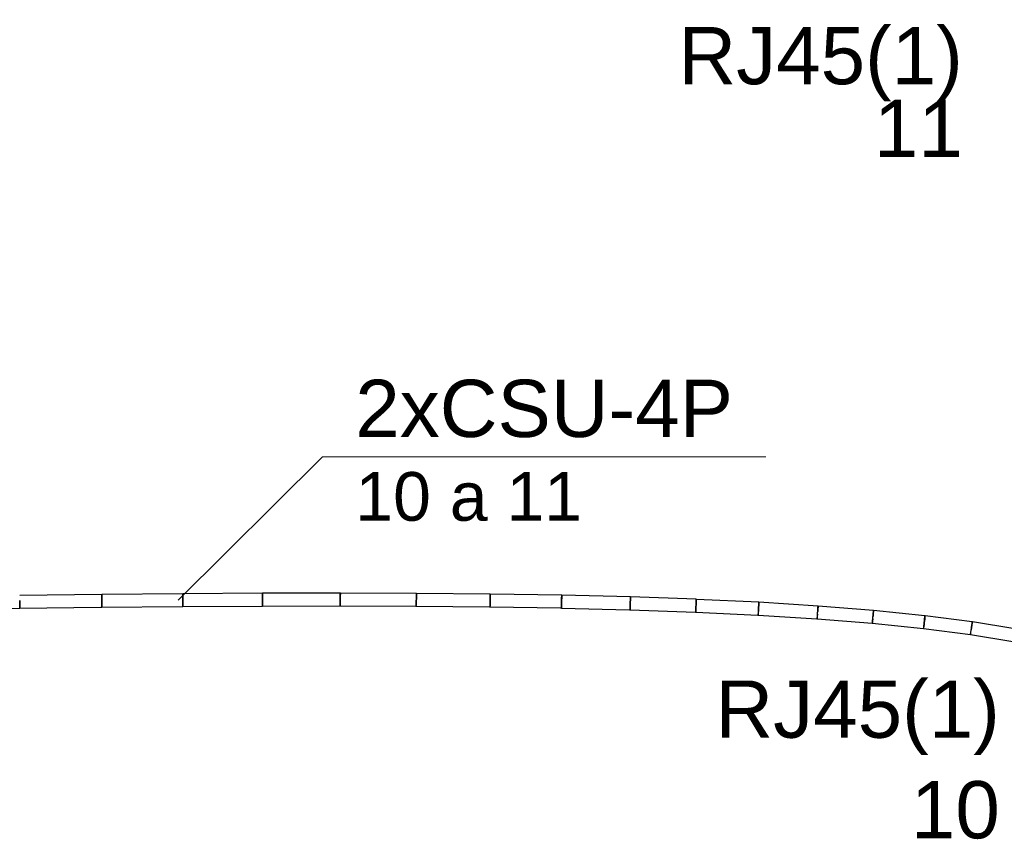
# Model space of a CAD drawing. Header units: millimetres. Extents: x 4476663 to 4477054, y -30323851 to -30323414.
# Tile 241 of 256: x 4476955.24 to 4476958.68, y -30323519.48 to -30323516.68. Entities that reach past the tile are written whole.
import ezdxf

# ---------------------------------------------------------------- set-up
doc = ezdxf.new("R2010")
doc.units = ezdxf.units.MM
doc.linetypes.add('NULL', pattern=[0])
for name, color, linetype, lineweight in [('CE-Condutos (Teto)', 1, 'Continuous', 25), ('CE-Textos fios', 7, 'Continuous', 9), ('Textos', 7, 'Continuous', 9)]:
    doc.layers.add(name, color=color, linetype=linetype, lineweight=lineweight)
doc.styles.add('ARIAL', font='arial.ttf')

msp = doc.modelspace()

# ---------------------------------------------------------------- linework, layer by layer
at = {"layer": 'CE-Condutos (Teto)'}
for p, q in [((4476955.526, -30323518.6889), (4476955.2392, -30323518.6922)), ((4476955.526, -30323518.6917), (4476955.526, -30323518.6889)), ((4476955.5261, -30323518.6978), (4476955.526, -30323518.6917)), ((4476955.8089, -30323518.6863), (4476955.5261, -30323518.6889)), ((4476955.5261, -30323518.6889), (4476955.5261, -30323518.6917)), ((4476955.5261, -30323518.6917), (4476955.5261, -30323518.6979)), ((4476955.809, -30323518.6891), (4476955.8089, -30323518.6863)), ((4476956.087, -30323518.6847), (4476955.809, -30323518.6863)), ((4476955.809, -30323518.6863), (4476955.809, -30323518.6892)), ((4476955.809, -30323518.6953), (4476955.809, -30323518.6891)), ((4476955.809, -30323518.6892), (4476955.8091, -30323518.6954)), ((4476955.8091, -30323518.7038), (4476955.809, -30323518.6953)), ((4476955.8091, -30323518.6954), (4476955.8091, -30323518.7039)), ((4476956.087, -30323518.6876), (4476956.087, -30323518.6847)), ((4476956.0871, -30323518.6938), (4476956.087, -30323518.6876)), ((4476956.3594, -30323518.6843), (4476956.0871, -30323518.6848)), ((4476956.0871, -30323518.6848), (4476956.0871, -30323518.6876)), ((4476956.0871, -30323518.6876), (4476956.0871, -30323518.6938)), ((4476956.0871, -30323518.6938), (4476956.0871, -30323518.7023)), ((4476956.0871, -30323518.7023), (4476956.0871, -30323518.6938)), ((4476956.3594, -30323518.6872), (4476956.3594, -30323518.6843)), ((4476956.3595, -30323518.6872), (4476956.3594, -30323518.6935)), ((4476956.3594, -30323518.6934), (4476956.3594, -30323518.6872)), ((4476956.3594, -30323518.7019), (4476956.3594, -30323518.6934)), ((4476956.3594, -30323518.6935), (4476956.3594, -30323518.702)), ((4476956.3595, -30323518.6843), (4476956.3595, -30323518.6872)), ((4476956.625, -30323518.6852), (4476956.3595, -30323518.6843)), ((4476956.625, -30323518.6881), (4476956.625, -30323518.6852)), ((4476956.625, -30323518.6943), (4476956.625, -30323518.6881)), ((4476956.625, -30323518.7029), (4476956.625, -30323518.6943)), ((4476956.6251, -30323518.6945), (4476956.625, -30323518.703)), ((4476956.6252, -30323518.6852), (4476956.6251, -30323518.6882)), ((4476956.6251, -30323518.6882), (4476956.6251, -30323518.6945)), ((4476956.8831, -30323518.6876), (4476956.6252, -30323518.6852)), ((4476956.883, -30323518.6969), (4476956.8831, -30323518.6906)), ((4476956.8831, -30323518.6906), (4476956.8831, -30323518.6876)), ((4476956.8832, -30323518.6906), (4476956.8831, -30323518.697)), ((4476956.8833, -30323518.6876), (4476956.8832, -30323518.6906)), ((4476957.1327, -30323518.6917), (4476956.8833, -30323518.6876)), ((4476957.1326, -30323518.7011), (4476957.1327, -30323518.6948)), ((4476957.1327, -30323518.6948), (4476957.1327, -30323518.6917)), ((4476957.1328, -30323518.6949), (4476957.1327, -30323518.7013)), ((4476957.1329, -30323518.6918), (4476957.1328, -30323518.6949)), ((4476957.373, -30323518.6978), (4476957.1329, -30323518.6918)), ((4476955.2394, -30323518.7096), (4476955.2395, -30323518.7189)), ((4476955.2395, -30323518.7189), (4476955.2394, -30323518.7096)), ((4476955.2395, -30323518.7189), (4476955.2396, -30323518.7275)), ((4476955.2396, -30323518.7274), (4476955.2395, -30323518.7189)), ((4476955.2397, -30323518.7338), (4476955.2396, -30323518.7274)), ((4476955.2396, -30323518.7275), (4476955.2396, -30323518.7338)), ((4476955.5262, -30323518.7063), (4476955.5261, -30323518.6978)), ((4476955.5261, -30323518.6979), (4476955.5262, -30323518.7063)), ((4476955.5262, -30323518.7063), (4476955.5263, -30323518.7157)), ((4476955.5263, -30323518.7156), (4476955.5262, -30323518.7063)), ((4476955.5264, -30323518.7242), (4476955.5263, -30323518.7156)), ((4476955.5263, -30323518.7157), (4476955.5264, -30323518.7242)), ((4476955.5264, -30323518.7242), (4476955.5264, -30323518.7305)), ((4476955.5265, -30323518.7305), (4476955.5264, -30323518.7242)), ((4476955.5264, -30323518.7305), (4476955.5265, -30323518.7325)), ((4476955.5265, -30323518.7334), (4476955.5265, -30323518.7305)), ((4476955.8065, -30323518.7309), (4476955.8093, -30323518.7309)), ((4476955.8092, -30323518.7131), (4476955.8091, -30323518.7038)), ((4476955.8091, -30323518.7039), (4476955.8092, -30323518.7132)), ((4476955.8093, -30323518.7216), (4476955.8092, -30323518.7131)), ((4476955.8092, -30323518.7132), (4476955.8092, -30323518.7217)), ((4476955.8092, -30323518.7217), (4476955.8093, -30323518.728)), ((4476955.8093, -30323518.7279), (4476955.8093, -30323518.7216)), ((4476955.8093, -30323518.7309), (4476955.8093, -30323518.7279)), ((4476955.8093, -30323518.728), (4476955.8093, -30323518.7298)), ((4476955.8093, -30323518.7309), (4476956.085, -30323518.7293)), ((4476956.085, -30323518.7293), (4476956.0873, -30323518.7293)), ((4476956.0871, -30323518.7023), (4476956.0872, -30323518.7117)), ((4476956.0872, -30323518.7116), (4476956.0871, -30323518.7023)), ((4476956.0872, -30323518.7201), (4476956.0872, -30323518.7116)), ((4476956.0872, -30323518.7117), (4476956.0872, -30323518.7202)), ((4476956.0873, -30323518.7264), (4476956.0872, -30323518.7201)), ((4476956.0872, -30323518.7202), (4476956.0872, -30323518.7264)), ((4476956.0872, -30323518.7264), (4476956.0872, -30323518.728)), ((4476956.0873, -30323518.7293), (4476956.0873, -30323518.7264)), ((4476956.0873, -30323518.7293), (4476956.3574, -30323518.7289)), ((4476956.3574, -30323518.7289), (4476956.3594, -30323518.7289)), ((4476956.3594, -30323518.7113), (4476956.3593, -30323518.7198)), ((4476956.3593, -30323518.7198), (4476956.3593, -30323518.726)), ((4476956.3593, -30323518.726), (4476956.3593, -30323518.7273)), ((4476956.3594, -30323518.7112), (4476956.3594, -30323518.7019)), ((4476956.3594, -30323518.702), (4476956.3594, -30323518.7113)), ((4476956.3594, -30323518.7197), (4476956.3594, -30323518.7112)), ((4476956.3594, -30323518.726), (4476956.3594, -30323518.7197)), ((4476956.3594, -30323518.7289), (4476956.3594, -30323518.726)), ((4476956.3594, -30323518.7289), (4476956.623, -30323518.7297)), ((4476956.623, -30323518.7297), (4476956.6249, -30323518.7297)), ((4476956.6249, -30323518.7123), (4476956.6248, -30323518.7208)), ((4476956.6248, -30323518.7208), (4476956.6248, -30323518.727)), ((4476956.6248, -30323518.727), (4476956.6248, -30323518.7279)), ((4476956.6249, -30323518.7122), (4476956.625, -30323518.7029)), ((4476956.625, -30323518.703), (4476956.6249, -30323518.7123)), ((4476956.6249, -30323518.7207), (4476956.6249, -30323518.7122)), ((4476956.6249, -30323518.7269), (4476956.6249, -30323518.7207)), ((4476956.6249, -30323518.7297), (4476956.6249, -30323518.7269)), ((4476956.6249, -30323518.7298), (4476956.881, -30323518.7321)), ((4476956.8827, -30323518.7233), (4476956.8826, -30323518.7294)), ((4476956.8826, -30323518.7294), (4476956.8826, -30323518.73)), ((4476956.8828, -30323518.7149), (4476956.8827, -30323518.7233)), ((4476956.8827, -30323518.7294), (4476956.8828, -30323518.7232)), ((4476956.8827, -30323518.7322), (4476956.8827, -30323518.7294)), ((4476956.883, -30323518.7056), (4476956.8828, -30323518.7149)), ((4476956.8828, -30323518.7232), (4476956.8829, -30323518.7147)), ((4476956.8829, -30323518.7054), (4476956.883, -30323518.6969)), ((4476956.8829, -30323518.7147), (4476956.8829, -30323518.7054)), ((4476956.8831, -30323518.697), (4476956.883, -30323518.7056)), ((4476957.132, -30323518.7276), (4476957.1319, -30323518.7336)), ((4476957.1322, -30323518.7192), (4476957.132, -30323518.7276)), ((4476957.132, -30323518.7336), (4476957.1321, -30323518.7274)), ((4476957.1321, -30323518.7274), (4476957.1323, -30323518.719)), ((4476957.1325, -30323518.7099), (4476957.1322, -30323518.7192)), ((4476957.1323, -30323518.719), (4476957.1324, -30323518.7097)), ((4476957.1324, -30323518.7097), (4476957.1326, -30323518.7011)), ((4476957.1327, -30323518.7013), (4476957.1325, -30323518.7099)), ((4476957.3722, -30323518.7254), (4476957.3719, -30323518.7338)), ((4476957.3721, -30323518.7336), (4476957.3723, -30323518.7252)), ((4476957.3725, -30323518.7161), (4476957.3722, -30323518.7254)), ((4476957.3723, -30323518.7252), (4476957.3725, -30323518.7159)), ((4476957.3725, -30323518.7159), (4476957.3727, -30323518.7073)), ((4476957.3728, -30323518.7075), (4476957.3725, -30323518.7161)), ((4476957.3727, -30323518.7073), (4476957.3729, -30323518.7009)), ((4476957.3731, -30323518.701), (4476957.3728, -30323518.7075)), ((4476957.3729, -30323518.7009), (4476957.373, -30323518.6978)), ((4476957.3732, -30323518.6978), (4476957.3731, -30323518.701)), ((4476957.6029, -30323518.7059), (4476957.3732, -30323518.6978)), ((4476957.6019, -30323518.7335), (4476957.6023, -30323518.7242)), ((4476957.6023, -30323518.7245), (4476957.6019, -30323518.7338)), ((4476957.6023, -30323518.7242), (4476957.6026, -30323518.7156)), ((4476957.6027, -30323518.7158), (4476957.6023, -30323518.7245)), ((4476957.6026, -30323518.7156), (4476957.6028, -30323518.7091)), ((4476957.603, -30323518.7093), (4476957.6027, -30323518.7158)), ((4476957.6028, -30323518.7091), (4476957.6029, -30323518.7059)), ((4476957.6032, -30323518.706), (4476957.603, -30323518.7093)), ((4476957.8217, -30323518.7164), (4476957.6032, -30323518.706)), ((4476957.8208, -30323518.7349), (4476957.8212, -30323518.7262)), ((4476957.8214, -30323518.7265), (4476957.8208, -30323518.7352)), ((4476957.8212, -30323518.7262), (4476957.8215, -30323518.7197)), ((4476957.8218, -30323518.7198), (4476957.8214, -30323518.7265)), ((4476957.8215, -30323518.7197), (4476957.8217, -30323518.7164)), ((4476957.822, -30323518.7164), (4476957.8218, -30323518.7198)), ((4476958.0284, -30323518.7293), (4476957.822, -30323518.7164)), ((4476958.0281, -30323518.7327), (4476958.0284, -30323518.7293)), ((4476958.0287, -30323518.7294), (4476958.0285, -30323518.733)), ((4476958.2221, -30323518.7449), (4476958.0287, -30323518.7294)), ((4476954.9498, -30323518.7407), (4476955.2397, -30323518.7368)), ((4476955.2396, -30323518.7338), (4476955.2397, -30323518.736)), ((4476955.2397, -30323518.7368), (4476955.5229, -30323518.7335)), ((4476955.2397, -30323518.7368), (4476955.2397, -30323518.7338)), ((4476955.5229, -30323518.7335), (4476955.5265, -30323518.7334)), ((4476955.5265, -30323518.7335), (4476955.8065, -30323518.7309)), ((4476955.5265, -30323518.7335), (4476955.5265, -30323518.7335)), ((4476956.881, -30323518.7321), (4476956.8827, -30323518.7322)), ((4476956.8827, -30323518.7322), (4476957.1292, -30323518.7362)), ((4476957.1292, -30323518.7362), (4476957.132, -30323518.7363)), ((4476957.1319, -30323518.7339), (4476957.1318, -30323518.7363)), ((4476957.1319, -30323518.7336), (4476957.1319, -30323518.7339)), ((4476957.132, -30323518.7363), (4476957.132, -30323518.7336)), ((4476957.132, -30323518.7363), (4476957.3701, -30323518.7423)), ((4476957.3701, -30323518.7423), (4476957.3718, -30323518.7423)), ((4476957.3717, -30323518.7398), (4476957.3716, -30323518.7423)), ((4476957.3716, -30323518.7423), (4476957.6003, -30323518.7504)), ((4476957.3719, -30323518.7338), (4476957.3717, -30323518.7398)), ((4476957.3718, -30323518.7423), (4476957.3719, -30323518.7397)), ((4476957.3719, -30323518.7397), (4476957.3721, -30323518.7336)), ((4476957.6003, -30323518.7504), (4476957.6013, -30323518.7504)), ((4476957.6012, -30323518.748), (4476957.6011, -30323518.7504)), ((4476957.6011, -30323518.7504), (4476957.8182, -30323518.7607)), ((4476957.6015, -30323518.7421), (4476957.6012, -30323518.748)), ((4476957.6013, -30323518.7504), (4476957.6014, -30323518.7479)), ((4476957.6014, -30323518.7479), (4476957.6016, -30323518.7419)), ((4476957.6019, -30323518.7338), (4476957.6015, -30323518.7421)), ((4476957.6016, -30323518.7419), (4476957.6019, -30323518.7335)), ((4476957.8182, -30323518.7607), (4476957.8196, -30323518.7608)), ((4476957.8194, -30323518.7585), (4476957.8192, -30323518.7608)), ((4476957.8192, -30323518.7608), (4476958.0243, -30323518.7736)), ((4476957.8197, -30323518.7527), (4476957.8194, -30323518.7585)), ((4476957.8196, -30323518.7608), (4476957.8197, -30323518.7584)), ((4476957.8203, -30323518.7445), (4476957.8197, -30323518.7527)), ((4476957.8197, -30323518.7584), (4476957.82, -30323518.7525)), ((4476957.82, -30323518.7525), (4476957.8204, -30323518.7442)), ((4476957.8208, -30323518.7352), (4476957.8203, -30323518.7445)), ((4476957.8204, -30323518.7442), (4476957.8208, -30323518.7349)), ((4476958.0265, -30323518.7577), (4476958.0258, -30323518.7659)), ((4476958.0261, -30323518.7656), (4476958.0266, -30323518.7573)), ((4476958.0266, -30323518.7573), (4476958.027, -30323518.7513)), ((4476958.027, -30323518.7513), (4476958.0272, -30323518.7481)), ((4476958.0272, -30323518.7485), (4476958.027, -30323518.7513)), ((4476958.0272, -30323518.7481), (4476958.0277, -30323518.7393)), ((4476958.0279, -30323518.7397), (4476958.0272, -30323518.7485)), ((4476958.0277, -30323518.7393), (4476958.0281, -30323518.7327)), ((4476958.0285, -30323518.733), (4476958.0279, -30323518.7397)), ((4476958.2203, -30323518.7669), (4476958.2205, -30323518.764)), ((4476958.2205, -30323518.7645), (4476958.2203, -30323518.7669)), ((4476958.2205, -30323518.764), (4476958.2212, -30323518.7552)), ((4476958.2214, -30323518.7557), (4476958.2205, -30323518.7645)), ((4476958.2212, -30323518.7552), (4476958.2218, -30323518.7485)), ((4476958.2221, -30323518.7488), (4476958.2214, -30323518.7557)), ((4476958.2218, -30323518.7485), (4476958.2221, -30323518.7449)), ((4476958.2225, -30323518.745), (4476958.2221, -30323518.7488)), ((4476958.4019, -30323518.7634), (4476958.2225, -30323518.745)), ((4476958.4015, -30323518.7671), (4476958.4019, -30323518.7634)), ((4476958.4024, -30323518.7636), (4476958.4019, -30323518.7676)), ((4476958.5669, -30323518.785), (4476958.4024, -30323518.7636)), ((4476958.0243, -30323518.7736), (4476958.0256, -30323518.7737)), ((4476958.0254, -30323518.7715), (4476958.0252, -30323518.7737)), ((4476958.0252, -30323518.7737), (4476958.218, -30323518.7891)), ((4476958.0258, -30323518.7659), (4476958.0254, -30323518.7715)), ((4476958.0256, -30323518.7737), (4476958.0257, -30323518.7714)), ((4476958.0257, -30323518.7714), (4476958.0261, -30323518.7656)), ((4476958.2182, -30323518.7872), (4476958.218, -30323518.7891)), ((4476958.218, -30323518.7891), (4476958.2185, -30323518.7892)), ((4476958.218, -30323518.7891), (4476958.3967, -30323518.8074)), ((4476958.2188, -30323518.7817), (4476958.2182, -30323518.7872)), ((4476958.2185, -30323518.7892), (4476958.2187, -30323518.787)), ((4476958.2187, -30323518.787), (4476958.2191, -30323518.7814)), ((4476958.2196, -30323518.7737), (4476958.2188, -30323518.7817)), ((4476958.2191, -30323518.7814), (4476958.2198, -30323518.7732)), ((4476958.2198, -30323518.7732), (4476958.2203, -30323518.7669)), ((4476958.3987, -30323518.7926), (4476958.3977, -30323518.8005)), ((4476958.3981, -30323518.8001), (4476958.3989, -30323518.792)), ((4476958.3996, -30323518.7854), (4476958.3987, -30323518.7926)), ((4476958.3989, -30323518.792), (4476958.3996, -30323518.7852)), ((4476958.3996, -30323518.7852), (4476958.3999, -30323518.7828)), ((4476958.3999, -30323518.7834), (4476958.3996, -30323518.7852)), ((4476958.3996, -30323518.7852), (4476958.3996, -30323518.7854)), ((4476958.3999, -30323518.7828), (4476958.4008, -30323518.774)), ((4476958.401, -30323518.7746), (4476958.3999, -30323518.7834)), ((4476958.4008, -30323518.774), (4476958.4015, -30323518.7671)), ((4476958.4019, -30323518.7676), (4476958.401, -30323518.7746)), ((4476958.5658, -30323518.7967), (4476958.5643, -30323518.8056)), ((4476958.5644, -30323518.8048), (4476958.5655, -30323518.796)), ((4476958.5655, -30323518.796), (4476958.5664, -30323518.789)), ((4476958.5669, -30323518.7895), (4476958.5658, -30323518.7967)), ((4476958.5664, -30323518.789), (4476958.5669, -30323518.785)), ((4476958.5676, -30323518.7853), (4476958.5669, -30323518.7895)), ((4476958.5677, -30323518.7848), (4476958.5676, -30323518.7853)), ((4476958.7164, -30323518.8094), (4476958.5677, -30323518.7848)), ((4476958.397, -30323518.8057), (4476958.3967, -30323518.8074)), ((4476958.3967, -30323518.8074), (4476958.397, -30323518.8074)), ((4476958.3977, -30323518.8005), (4476958.397, -30323518.8057)), ((4476958.397, -30323518.8074), (4476958.5612, -30323518.8288)), ((4476958.397, -30323518.8074), (4476958.3974, -30323518.8075)), ((4476958.3974, -30323518.8075), (4476958.3976, -30323518.8055)), ((4476958.3976, -30323518.8055), (4476958.3981, -30323518.8001)), ((4476958.5607, -30323518.8273), (4476958.5605, -30323518.8287)), ((4476958.5615, -30323518.8223), (4476958.5607, -30323518.8273)), ((4476958.5612, -30323518.8288), (4476958.5614, -30323518.8271)), ((4476958.5612, -30323518.8288), (4476958.7092, -30323518.8533)), ((4476958.5612, -30323518.8288), (4476958.5612, -30323518.8288)), ((4476958.5614, -30323518.8271), (4476958.5621, -30323518.8219)), ((4476958.5628, -30323518.8147), (4476958.5615, -30323518.8223)), ((4476958.5621, -30323518.8219), (4476958.5632, -30323518.814)), ((4476958.5641, -30323518.8066), (4476958.5628, -30323518.8147)), ((4476958.5632, -30323518.814), (4476958.5641, -30323518.8065)), ((4476958.5641, -30323518.8065), (4476958.5644, -30323518.8048)), ((4476958.5643, -30323518.8056), (4476958.5641, -30323518.8065)), ((4476958.5641, -30323518.8065), (4476958.5641, -30323518.8066))]:
    msp.add_line(p, q, dxfattribs=at)
at = {"layer": 'CE-Textos fios'}
for p, q in [((4476955.7925, -30323518.7088), (4476956.2974, -30323518.2079)), ((4476956.2974, -30323518.2079), (4476957.8459, -30323518.2079))]:
    msp.add_line(p, q, dxfattribs=at)

# ---------------------------------------------------------------- texts
at = {"layer": 'CE-Textos fios', "linetype": 'NULL', "attachment_point": 7, "line_spacing_factor": 0.6, "style": 'ARIAL'}
for s, insert, char_height, width in [('2xCSU-4P', (4476956.4117, -30323518.1419), 0.2, 2.639939), ('10 a 11', (4476956.4117, -30323518.434), 0.17, 1.584162)]:
    msp.add_mtext(s, dxfattribs=dict(at, insert=insert, char_height=char_height, width=width))
at = {"layer": 'Textos', "linetype": 'NULL', "char_height": 0.2, "attachment_point": 9, "line_spacing_factor": 0.6, "style": 'ARIAL'}
for s, insert, width in [('RJ45(1)', (4476958.5343, -30323516.9672), 1.987195), ('11', (4476958.5343, -30323517.1612), 0.621341), ('RJ45(1)', (4476958.6636, -30323519.2497), 1.987195), ('10', (4476958.6636, -30323519.5437), 0.621341)]:
    msp.add_mtext(s, dxfattribs=dict(at, insert=insert, width=width))

doc.saveas('drawing.dxf')
